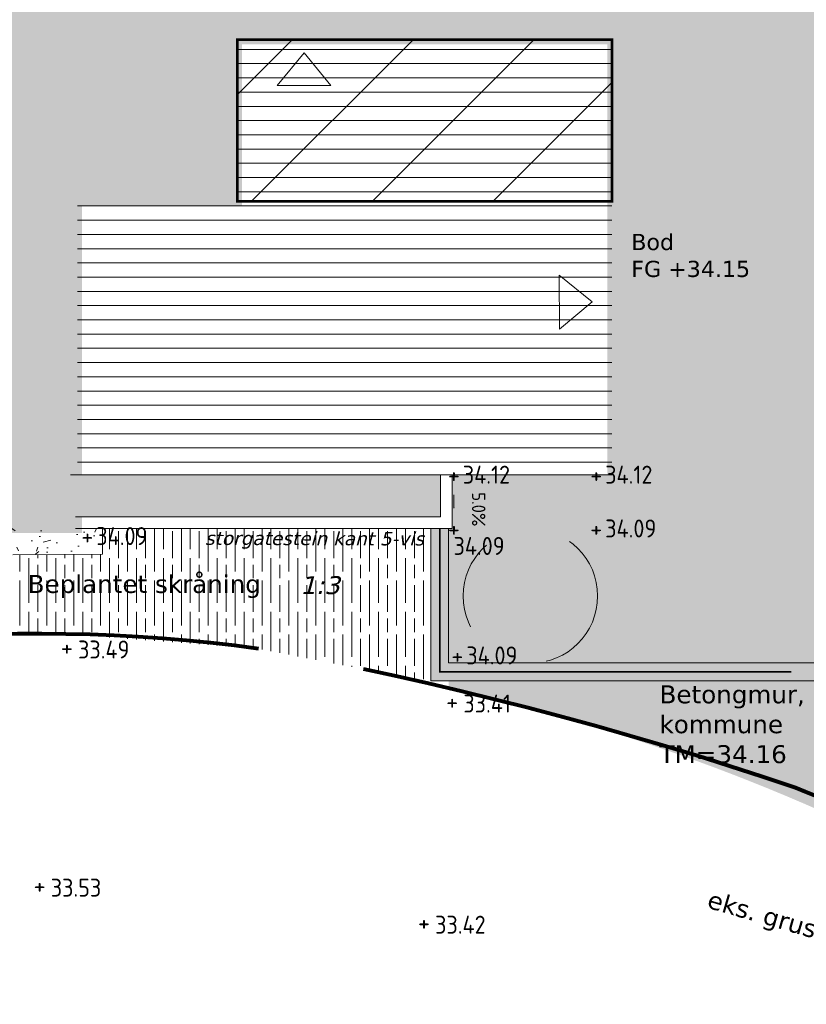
# Model space of a CAD drawing. Header units: metres. Extents: x 111845 to 310872, y 1106090 to 6520273.
# Tile 12 of 62: x 310779 to 310788, y 6520239 to 6520250. Entities that reach past the tile are written whole.
import ezdxf
from ezdxf.enums import TextEntityAlignment as Align

# ---------------------------------------------------------------- set-up
doc = ezdxf.new("R2010")
doc.units = ezdxf.units.M
for name, pattern in [('DASHED', [0.75, 0.5, -0.25]), ('DASHED_1', [2, 1, -1]), ('DASHED_2', [3, 2, -1]), ('LTEMA1201', [7, 5, -2])]:
    doc.linetypes.add(name, pattern=pattern)
for name, color, linetype, lineweight in [('_LA DIV-Bygg', 7, 'Continuous', 9), ('_LA DIV-Bygg under tak', 251, 'DASHED_2', 9), ('_LA DIV-Plangrense', 20, 'DASHED', 9), ('_LA TEK-Punkthøgde ny', 8, 'Continuous', 9), ('_LA VVS-Fallpiil', 8, 'Continuous', 9), ('LARK_KANT_ingen kant', 8, 'Continuous', 0), ('LARK_KANT_stein_granitt_vis5cm', 8, 'Continuous', 9), ('LARK_TEKST_henvisninger', 8, 'Continuous', 0), ('LARK_UTSTYR_rekkverk', 251, 'Continuous', 0)]:
    doc.layers.add(name, color=color, linetype=linetype, lineweight=lineweight)
for name, color, linetype, lineweight, true_color in [('LARK_BYGG_skravur', 7, 'Continuous', 0, 0xffffff), ('LARK_GRØNT_busker_mørk', 7, 'Continuous', 0, 0x97bd84), ('LARK_GRØNT_gress', 7, 'Continuous', 0, 0xe0f2d9), ('LARK_GRØNT_hekk', 7, 'Continuous', 0, 0x7fac77), ('LARK_KONSTR_BETONG_mur', 7, 'Continuous', 0, 0xf1bc41), ('LARK_KONSTR_TRE_terrasse', 7, 'Continuous', 0, 0x4f4940), ('LARK_MATERIALE_asfalt', 7, 'Continuous', 0, 0xd1d1d1), ('LARK_MATERIALE_grus', 7, 'Continuous', 0, 0xddd5bb)]:
    doc.layers.add(name, color=color, linetype=linetype, lineweight=lineweight, true_color=true_color)
doc.styles.add('FISO', font='Fiso')
doc.styles.add('ISO', font='ISO')
doc.styles.get("Standard").update_dxf_attribs({"font": 'ISOCPEUR.TTF'})
doc.styles.add('Verdana', font='Verdana.ttf')

# ---------------------------------------------------------------- blocks, each defined once
blk = doc.blocks.new('_MPLUSZH')
at = {"style": 'FISO'}
blk.add_attdef('PLUSHÖJD', (2.074, -1), '', height=2, dxfattribs=at)
blk.add_attdef('+', text='', height=1, dxfattribs=at).set_placement((0, 0), align=Align.MIDDLE)

msp = doc.modelspace()

# ---------------------------------------------------------------- hatches: boundary and pattern name
at = {"layer": '_LA DIV-Bygg under tak', "linetype": 'DASHED_1', "true_color": 0x909090}
h = msp.add_hatch(dxfattribs=at)
h.set_pattern_fill('ANSI31', color=252, scale=0.3)
h.paths.add_polyline_path([(310781.626, 6520247.681), (310781.626, 6520249.481), (310785.803, 6520249.481), (310785.803, 6520247.681)])
at = {"layer": 'LARK_BYGG_skravur'}
h = msp.add_hatch(color=256, dxfattribs=at)
h.dxf.hatch_style = 1
h.paths.add_polyline_path([(310777.49, 6520256.774), (310777.505, 6520247.677), (310781.626, 6520247.681), (310781.626, 6520249.481), (310785.803, 6520249.481), (310785.803, 6520247.731), (310789.976, 6520247.731), (310789.976, 6520249.478), (310794.153, 6520249.478), (310794.153, 6520247.731), (310798.326, 6520247.681), (310798.326, 6520249.478), (310802.611, 6520249.478), (310803.101, 6520249.474), (310803.12, 6520256.774)])
h = msp.add_hatch(color=256, dxfattribs=at)
h.dxf.hatch_style = 1
h.paths.add_polyline_path([(310777.505, 6520247.677), (310777.511, 6520244.031), (310779.82, 6520244.031), (310779.841, 6520247.681)])
h = msp.add_hatch(color=256, dxfattribs=at)
h.dxf.hatch_style = 1
h.paths.add_polyline_path([(310785.803, 6520247.681), (310785.803, 6520244.043), (310788.191, 6520244.031), (310788.191, 6520247.681)])
at = {"layer": 'LARK_GRØNT_busker_mørk'}
h = msp.add_hatch(dxfattribs=at)
h.set_pattern_fill('GOST_WOOD', color=256, scale=0.05)
edge = h.paths.add_edge_path()
edge.add_line((310782.958, 6520242.476), (310781.86, 6520242.69))
edge.add_line((310781.86, 6520242.69), (310779.713, 6520242.854))
edge.add_line((310779.713, 6520242.854), (310778.929, 6520242.851))
edge.add_line((310778.929, 6520242.851), (310777.651, 6520242.781))
edge.add_arc((310777.134, 6520246.336), 3.592, 257.5718, 278.2674, ccw=False)
edge.add_line((310776.361, 6520242.828), (310776.363, 6520244.031))
edge.add_line((310776.363, 6520244.031), (310777.47, 6520244.031))
edge.add_line((310777.47, 6520244.031), (310777.47, 6520243.723))
edge.add_line((310777.47, 6520243.723), (310780.122, 6520243.746))
edge.add_line((310780.122, 6520243.746), (310780.12, 6520244.031))
edge.add_line((310780.12, 6520244.031), (310783.782, 6520244.031))
edge.add_line((310783.782, 6520244.031), (310783.783, 6520242.295))
edge.add_line((310783.783, 6520242.295), (310782.958, 6520242.476))
at = {"layer": 'LARK_GRØNT_gress'}
h = msp.add_hatch(color=256, dxfattribs=at)
h.dxf.hatch_style = 1
edge = h.paths.add_edge_path()
edge.add_arc((310798.061, 6520240.531), 1.87, 51.105, 90)
edge.add_line((310798.061, 6520242.401), (310788.204, 6520242.401))
edge.add_line((310788.204, 6520242.401), (310788.204, 6520242.331))
edge.add_line((310788.204, 6520242.331), (310783.982, 6520242.331))
edge.add_line((310783.982, 6520242.331), (310783.982, 6520242.248))
edge.add_arc((310779.129, 6520220.537), 22.247, 41.2685, 77.4007, ccw=False)
edge.add_line((310795.851, 6520235.211), (310798.041, 6520232.571))
edge.add_line((310798.041, 6520232.571), (310807.201, 6520220.591))
edge.add_line((310807.201, 6520220.591), (310817.47, 6520228.094))
edge.add_arc((310814.045, 6520219.737), 9.032, 67.7135, 82.5112)
edge.add_arc((310812.313, 6520207.215), 21.673, 82.2864, 91.2213)
edge.add_arc((310812.097, 6520260.846), 31.964, 262.3546, 269.5593, ccw=False)
edge.add_arc((310808.967, 6520237.339), 8.25, 157.7865, 262.1844, ccw=False)
edge.add_arc((310802.516, 6520243.336), 3.113, 233.4277, 247.5961, ccw=False)
edge.add_line((310800.661, 6520240.836), (310799.235, 6520241.986))
at = {"layer": 'LARK_GRØNT_hekk'}
h = msp.add_hatch(color=256, dxfattribs=at)
h.dxf.hatch_style = 1
h.paths.add_polyline_path([(310779.82, 6520244.161), (310783.891, 6520244.161), (310783.889, 6520244.631), (310779.82, 6520244.631)])
at = {"layer": 'LARK_KONSTR_BETONG_mur'}
msp.add_hatch(color=256, dxfattribs=at).paths.add_polyline_path([(310787.482, 6520242.331), (310783.782, 6520242.331), (310783.782, 6520244.03), (310783.982, 6520244.03), (310783.982, 6520242.531), (310787.482, 6520242.531), (310788.204, 6520242.531), (310788.204, 6520242.331)])
at = {"layer": 'LARK_KONSTR_TRE_terrasse', "true_color": 0x8b8b8b}
h = msp.add_hatch(dxfattribs=at)
h.set_pattern_fill('ANSI31', color=252, scale=0.05, angle=315, style=0)
h.paths.add_polyline_path([(310781.626, 6520247.681), (310781.626, 6520249.481), (310785.803, 6520249.481), (310785.803, 6520244.631), (310779.841, 6520244.631), (310779.841, 6520247.681)])
at = {"layer": 'LARK_MATERIALE_asfalt'}
h = msp.add_hatch(color=256, dxfattribs=at)
h.dxf.hatch_style = 1
edge = h.paths.add_edge_path()
edge.add_line((310783.982, 6520242.531), (310794.132, 6520242.531))
edge.add_line((310794.132, 6520242.531), (310798.061, 6520242.531))
edge.add_arc((310798.061, 6520240.531), 2, 51.105, 90, ccw=False)
edge.add_line((310799.317, 6520242.087), (310800.74, 6520240.939))
edge.add_arc((310802.516, 6520243.336), 2.983, 233.4778, 260.0578)
edge.add_line((310802.001, 6520240.398), (310806.611, 6520240.398))
edge.add_line((310806.611, 6520240.398), (310806.611, 6520246.848))
edge.add_line((310806.611, 6520246.848), (310806.611, 6520250.448))
edge.add_line((310806.611, 6520250.448), (310806.611, 6520252.398))
edge.add_line((310806.611, 6520252.398), (310804.811, 6520252.398))
edge.add_line((310804.811, 6520252.398), (310804.811, 6520242.698))
edge.add_arc((310804.311, 6520242.698), 0.5, 270, 360, ccw=False)
edge.add_line((310804.311, 6520242.198), (310802.159, 6520242.198))
edge.add_arc((310802.159, 6520242.698), 0.5, 231.105, 270, ccw=False)
edge.add_line((310801.845, 6520242.309), (310799.711, 6520244.031))
edge.add_line((310799.711, 6520244.031), (310783.982, 6520244.031))
edge.add_line((310783.982, 6520244.031), (310783.982, 6520242.531))
h = msp.add_hatch(color=256, dxfattribs=at)
h.dxf.hatch_style = 1
h.paths.add_polyline_path([(310784.021, 6520244.031), (310784.021, 6520244.631), (310785.782, 6520244.631), (310785.782, 6520244.031)])
at = {"layer": 'LARK_MATERIALE_grus', "transparency": 33554687}
h = msp.add_hatch(dxfattribs=at)
h.set_pattern_fill('AR-CONC', color=256, scale=0.003, angle=-32.0611)
h.set_pattern_definition([(17.938921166, (-25.53315, -0.437), (0.437812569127, -0.330647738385), [0.05715, -0.62865]), (322.938921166, (-25.53315, -0.437), (0.2146475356, 0.541876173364), [0.04572, -0.50292175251]), (68.390365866, (-25.49666, -0.46454), (0.6524600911, 0.211228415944), [0.0485700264, -0.5342707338]), (14.123121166, (-25.45225, -0.3078), (0.62225329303, -0.53857541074), [0.085725, -0.942975]), (64.574478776, (-25.4004, -0.3527), (0.99760613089, 0.25100935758), [0.07285506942, -0.80140682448]), (319.123072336, (-25.45225, -0.3078), (0.9976061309, 0.25100935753), [0.06857990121, -0.75437919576]), (348.938921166, (-25.4079, -0.38057), (0.22261756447, -0.501445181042), [0.05715, -0.62865]), (293.938921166, (-25.4079, -0.38057), (0.450442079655, 0.36987053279), [0.04572, -0.50292]), (39.390366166, (-25.38934, -0.42235), (0.67305964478, -0.1315746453), [0.0485700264, -0.5342698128]), (5.438921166, (-25.53315, -0.43699), (0.142503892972, 0.2100582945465), [0, -0.496824, 0, -0.51054, 0, -0.504825]), (335.438921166, (-25.53315, -0.43699), (0.32941998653, 0.148295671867), [0, -0.291084, 0, -0.485394, 0, -0.192405]), (295.438921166, (-25.67715, -0.34679), (0.3356092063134, -0.230488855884), [0, -0.1905, 0, -0.59436, 0, -0.78867]), (285.438921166, (-25.74173, -0.30634), (0.417101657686, -0.171245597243), [0, -0.24765, 0, -0.394716, 0, -0.56007])])
h.paths.add_polyline_path([(310777.47, 6520243.723), (310780.122, 6520243.746), (310780.12, 6520244.031), (310777.47, 6520244.031)])

# ---------------------------------------------------------------- linework, layer by layer
at = {"layer": '_LA DIV-Bygg', "color": 28, "true_color": 0x0b0b0b, "const_width": 0.1, "elevation": 37.61}
msp.add_lwpolyline([(310777.49, 6520256.774), (310804.891, 6520256.781), (310804.891, 6520244.031), (310802.503, 6520244.031), (310802.503, 6520249.481), (310798.326, 6520249.474), (310798.326, 6520247.674), (310796.541, 6520247.681), (310796.541, 6520244.031), (310794.153, 6520244.031), (310794.153, 6520249.481), (310789.976, 6520249.474), (310789.976, 6520247.681), (310788.191, 6520247.681), (310788.191, 6520244.031), (310785.803, 6520244.043), (310785.803, 6520249.481), (310781.626, 6520249.481), (310781.626, 6520247.681), (310779.841, 6520247.681), (310779.841, 6520244.031), (310777.511, 6520244.031)], close=True, dxfattribs=at)
at = {"layer": '_LA DIV-Bygg', "const_width": 0.1, "elevation": 37.61}
for points in [[(310779.841, 6520247.681), (310777.505, 6520247.677)], [(310788.191, 6520247.681), (310785.803, 6520247.681)]]:
    msp.add_lwpolyline(points, dxfattribs=at)
at = {"layer": '_LA DIV-Bygg', "color": 28, "true_color": 0x0b0b0b, "const_width": 0.1, "elevation": 37.61}
msp.add_lwpolyline([(310779.841, 6520247.681), (310777.505, 6520247.677)], dxfattribs=at)
at = {"layer": '_LA DIV-Bygg', "color": 28, "true_color": 0x0b0b0b, "const_width": 0.1}
msp.add_lwpolyline([(310788.191, 6520247.681), (310785.855, 6520247.677)], dxfattribs=at)
at = {"layer": '_LA DIV-Bygg under tak', "const_width": 0.03, "elevation": 37.61}
msp.add_lwpolyline([(310781.626, 6520247.681), (310781.626, 6520249.481), (310785.803, 6520249.481), (310785.803, 6520247.681)], close=True, dxfattribs=at)
at = {"layer": '_LA DIV-Bygg under tak', "linetype": 'ByBlock'}
for points, elevation in [([(310782.668, 6520248.972), (310782.369, 6520249.337), (310782.068, 6520248.973)], -37.61), ([(310785.215, 6520246.855), (310785.582, 6520246.557), (310785.218, 6520246.255)], 247.205)]:
    msp.add_lwpolyline(points, close=True, dxfattribs=dict(at, elevation=elevation))
at = {"layer": '_LA DIV-Plangrense', "color": 0, "linetype": 'LTEMA1201', "lineweight": 80, "elevation": 35.5}
msp.add_lwpolyline([(310832.235, 6520235.533), (310808.88, 6520218.395), (310798.04, 6520232.57), (310795.85, 6520235.21, 0.056378), (310789.58, 6520240.37, 0.013049), (310787.85, 6520241.139, 0.037047), (310781.86, 6520242.69, 0.05831), (310777.561, 6520242.767, -0.161094), (310774.318, 6520243.567, 0.467692), (310768.28, 6520254.857, -0.209227), (310766.012, 6520257.095, -0.124404), (310765.89, 6520260.46, -0.176582), (310768.668, 6520264.35), (310771.864, 6520265.213), (310775.792, 6520266.052), (310778.512, 6520266.455), (310781.633, 6520266.931), (310789.835, 6520267.967), (310791.32, 6520268.02, -0.0747), (310802.522, 6520265.05), (310809.244, 6520261.517, 0.152732), (310819.719, 6520259.834), (310825.528, 6520260.593), (310827.81, 6520260.68, -0.031825)], format="xyb", dxfattribs=at)
at = {"layer": '_LA TEK-Punkthøgde ny', "elevation": 37.61}
for points in [[(310783.982, 6520244.031), (310783.982, 6520242.531), (310794.132, 6520242.531)], [(310783.982, 6520244.031), (310783.982, 6520242.531), (310788.204, 6520242.531)]]:
    msp.add_lwpolyline(points, dxfattribs=at)
at = {"layer": '_LA TEK-Punkthøgde ny', "linetype": 'DASHED_1'}
msp.add_circle((310784.894, 6520243.278, -37.61), 0.75, dxfattribs=at)
at = {"layer": '_LA VVS-Fallpiil'}
msp.add_polyline3d([(310784.04, 6520244.406, 34.109), (310784.04, 6520244.256, 34.101), (310784.045, 6520244.264, 34.102)], dxfattribs=at)
at = {"layer": 'LARK_KANT_ingen kant', "linetype": 'DASHED_1', "elevation": 37.61}
msp.add_lwpolyline([(310780.12, 6520244.031), (310780.122, 6520243.746), (310777.47, 6520243.723), (310777.47, 6520244.031)], dxfattribs=at)
at = {"layer": 'LARK_KANT_stein_granitt_vis5cm', "elevation": 37.61}
for points in [[(310779.82, 6520244.031), (310784.021, 6520244.031), (310784.021, 6520244.631)], [(310779.82, 6520244.161), (310783.891, 6520244.161), (310783.891, 6520244.631)]]:
    msp.add_lwpolyline(points, dxfattribs=at)
at = {"layer": 'LARK_KONSTR_BETONG_mur', "color": 252, "true_color": 0x888888}
msp.add_lwpolyline([(310787.482, 6520242.331), (310783.782, 6520242.331), (310783.782, 6520244.03), (310783.982, 6520244.03), (310783.982, 6520242.531), (310787.482, 6520242.531), (310788.204, 6520242.531), (310788.204, 6520242.331), (310787.482, 6520242.331)], close=True, dxfattribs=at)
at = {"layer": 'LARK_KONSTR_TRE_terrasse', "elevation": 37.61}
msp.add_lwpolyline([(310779.765, 6520244.631), (310785.803, 6520244.631)], dxfattribs=at)
at = {"layer": 'LARK_UTSTYR_rekkverk', "color": 14, "const_width": 0.02}
msp.add_lwpolyline([(310787.806, 6520242.431), (310783.883, 6520242.431), (310783.883, 6520244.03)], dxfattribs=at)

# ---------------------------------------------------------------- block references
at = {"layer": '_LA TEK-Punkthøgde ny'}
ref = msp.add_blockref('_MPLUSZH', (310784.04, 6520244.631, 34.12), dxfattribs=dict(at, xscale=0.5, yscale=0.5, zscale=0.5))
ref.add_attrib('PLUSHÖJD', '34.12', (310784.14, 6520244.531, 34.12), dxfattribs={"height": 0.2, "style": 'ISO'})
ref.add_attrib('+', '+', dxfattribs={"height": 0.2}).set_placement((310784.04, 6520244.631, 34.12), align=Align.MIDDLE)
ref = msp.add_blockref('_MPLUSZH', (310785.628, 6520244.631, 34.12), dxfattribs=dict(at, xscale=0.5, yscale=0.5, zscale=0.5))
ref.add_attrib('PLUSHÖJD', '34.12', (310785.728, 6520244.531, 34.12), dxfattribs={"height": 0.2, "style": 'ISO'})
ref.add_attrib('+', '+', dxfattribs={"height": 0.2}).set_placement((310785.628, 6520244.631, 34.12), align=Align.MIDDLE)
ref = msp.add_blockref('_MPLUSZH', (310784.04, 6520244.031, 34.09), dxfattribs=dict(at, xscale=0.5, yscale=0.5, zscale=0.5))
ref.add_attrib('PLUSHÖJD', '34.09', (310784.036, 6520243.736, 34.09), dxfattribs={"height": 0.2, "style": 'ISO'})
ref.add_attrib('+', '+', dxfattribs={"height": 0.2}).set_placement((310784.04, 6520244.031, 34.09), align=Align.MIDDLE)
ref = msp.add_blockref('_MPLUSZH', (310785.628, 6520244.031, 34.09), dxfattribs=dict(at, xscale=0.5, yscale=0.5, zscale=0.5))
ref.add_attrib('PLUSHÖJD', '34.09', (310785.728, 6520243.931, 34.09), dxfattribs={"height": 0.2, "style": 'ISO'})
ref.add_attrib('+', '+', dxfattribs={"height": 0.2}).set_placement((310785.628, 6520244.031, 34.09), align=Align.MIDDLE)
at = {"layer": '_LA TEK-Punkthøgde ny', "linetype": 'DASHED_1'}
ref = msp.add_blockref('_MPLUSZH', (310779.952, 6520243.946, 34.09), dxfattribs=dict(at, xscale=0.5, yscale=0.5, zscale=0.5))
ref.add_attrib('PLUSHÖJD', '34.09', (310780.052, 6520243.846, 34.09), dxfattribs={"height": 0.2, "style": 'ISO'})
ref.add_attrib('+', '+', dxfattribs={"height": 0.2}).set_placement((310779.952, 6520243.946, 34.09), align=Align.MIDDLE)
at = {"layer": '_LA TEK-Punkthøgde ny'}
ref = msp.add_blockref('_MPLUSZH', (310779.723, 6520242.706, 33.494), dxfattribs=dict(at, xscale=0.5, yscale=0.5, zscale=0.5))
ref.add_attrib('PLUSHÖJD', '33.49', (310779.848, 6520242.581, 33.494), dxfattribs={"height": 0.2, "style": 'ISO'})
ref.add_attrib('+', '+', dxfattribs={"height": 0.2}).set_placement((310779.723, 6520242.706, 33.494), align=Align.MIDDLE)
at = {"layer": '_LA TEK-Punkthøgde ny', "linetype": 'DASHED_1'}
ref = msp.add_blockref('_MPLUSZH', (310784.079, 6520242.615, 34.09), dxfattribs=dict(at, xscale=0.5, yscale=0.5, zscale=0.5))
ref.add_attrib('PLUSHÖJD', '34.09', (310784.179, 6520242.515, 34.09), dxfattribs={"height": 0.2, "style": 'ISO'})
ref.add_attrib('+', '+', dxfattribs={"height": 0.2}).set_placement((310784.079, 6520242.615, 34.09), align=Align.MIDDLE)
at = {"layer": '_LA TEK-Punkthøgde ny'}
ref = msp.add_blockref('_MPLUSZH', (310784.021, 6520242.103, 33.415), dxfattribs=dict(at, xscale=0.5, yscale=0.5, zscale=0.5))
ref.add_attrib('PLUSHÖJD', '33.41', (310784.146, 6520241.978, 33.415), dxfattribs={"height": 0.2, "style": 'ISO'})
ref.add_attrib('+', '+', dxfattribs={"height": 0.2}).set_placement((310784.021, 6520242.103, 33.415), align=Align.MIDDLE)
ref = msp.add_blockref('_MPLUSZH', (310779.419, 6520240.05, 33.534), dxfattribs=dict(at, xscale=0.5, yscale=0.5, zscale=0.5))
ref.add_attrib('PLUSHÖJD', '33.53', (310779.544, 6520239.925, 33.534), dxfattribs={"height": 0.2, "style": 'ISO'})
ref.add_attrib('+', '+', dxfattribs={"height": 0.2}).set_placement((310779.419, 6520240.05, 33.534), align=Align.MIDDLE)
ref = msp.add_blockref('_MPLUSZH', (310783.706, 6520239.637, 33.425), dxfattribs=dict(at, xscale=0.5, yscale=0.5, zscale=0.5))
ref.add_attrib('PLUSHÖJD', '33.42', (310783.831, 6520239.512, 33.425), dxfattribs={"height": 0.2, "style": 'ISO'})
ref.add_attrib('+', '+', dxfattribs={"height": 0.2}).set_placement((310783.706, 6520239.637, 33.425), align=Align.MIDDLE)

# ---------------------------------------------------------------- texts
at = {"layer": '_LA VVS-Fallpiil', "style": 'ISO'}
msp.add_text('5.0%', height=0.15, rotation=270.0001, dxfattribs=at).set_placement((310784.197, 6520244.244, 34.105), align=Align.BOTTOM_CENTER)
at = {"layer": 'LARK_TEKST_henvisninger', "color": 18, "true_color": 0x040404, "width": 5.44113, "attachment_point": 1, "style": 'Verdana'}
for s, insert, char_height in [('Bod\\PFG +34.15', (310786.019, 6520247.316), 0.18), ('Beplantet skråning', (310779.286, 6520243.512), 0.2), ('{\\fVerdana|b0|i1|c0|p34;1:3}', (310782.325, 6520243.499), 0.2), ('Betongmur, rekkverk vurderes av kommune\\PTM=34.16', (310786.334, 6520242.281), 0.2)]:
    msp.add_mtext(s, dxfattribs=dict(at, insert=insert, char_height=char_height))
for s, insert, char_height, rotation in [('{\\fVerdana|b0|i1|c0|p34;storgatestein kant 5-vis}', (310781.263, 6520243.998, 33.562), 0.15, 359.8451), ('eks. grussti', (310786.908, 6520239.997), 0.2, 343.8837)]:
    msp.add_mtext(s, dxfattribs=dict(at, insert=insert, char_height=char_height, rotation=rotation))

doc.saveas('drawing.dxf')
